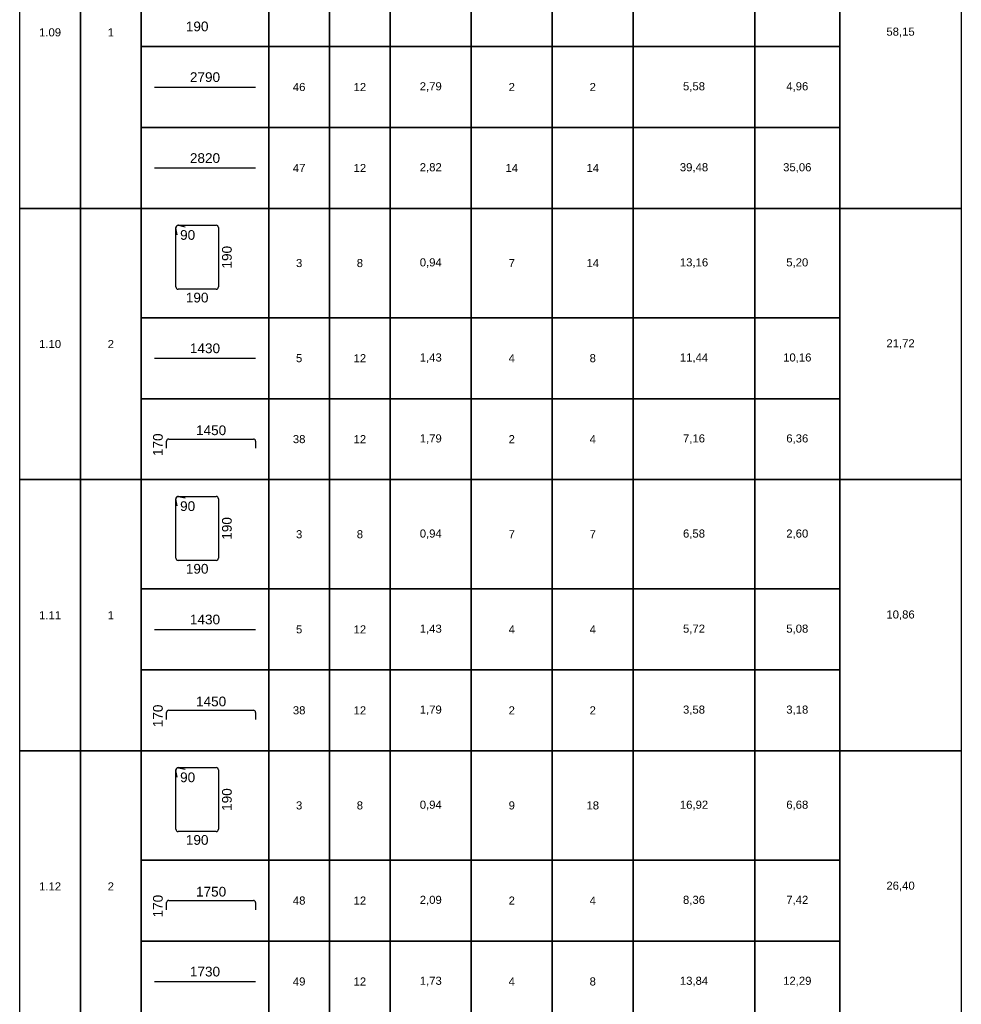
# Model space of a CAD drawing. Extents: x -1906120 to 89837, y -39133 to 303704.
# Tile 3 of 55: x -14050 to -9400, y -29666 to -24801. Entities that reach past the tile are written whole.
import ezdxf
from ezdxf.enums import TextEntityAlignment as Align

# ---------------------------------------------------------------- set-up
doc = ezdxf.new("R2010")
doc.units = 0
doc.header["$LTSCALE"] = 10
doc.header["$MEASUREMENT"] = 0
doc.layers.add('RCAD_tabele zbrojenia', color=7, linetype='Continuous')
doc.styles.add('style2', font='arial.ttf', dxfattribs={"height": 40})

msp = doc.modelspace()

# ---------------------------------------------------------------- linework, layer by layer
at = {"layer": 'RCAD_tabele zbrojenia', "color": 1}
for p, q in [((-14049.70583, -39133.42964), (-14049.70583, -1123.42964)), ((-9399.70583, -1123.42964), (-9399.70583, -39133.42964)), ((-14049.70583, -25733.42964), (-14049.70583, -23993.42964)), ((-13749.70583, -23993.42964), (-13749.70583, -25733.42964)), ((-13749.70583, -25733.42964), (-13749.70583, -23993.42964)), ((-13449.70583, -23993.42964), (-13449.70583, -25733.42964)), ((-9999.70583, -25733.42964), (-9999.70583, -23993.42964)), ((-9399.70583, -23993.42964), (-9399.70583, -25733.42964)), ((-13449.70583, -24933.42964), (-13449.70583, -24393.42964)), ((-12819.70583, -24393.42964), (-12819.70583, -24933.42964)), ((-12819.70583, -24933.42964), (-12819.70583, -24393.42964)), ((-12519.70583, -24393.42964), (-12519.70583, -24933.42964)), ((-12519.70583, -24933.42964), (-12519.70583, -24393.42964)), ((-12219.70583, -24393.42964), (-12219.70583, -24933.42964)), ((-12219.70583, -24933.42964), (-12219.70583, -24393.42964)), ((-11819.70583, -24393.42964), (-11819.70583, -24933.42964)), ((-11819.70583, -24933.42964), (-11819.70583, -24393.42964)), ((-11419.70583, -24393.42964), (-11419.70583, -24933.42964)), ((-11419.70583, -24933.42964), (-11419.70583, -24393.42964)), ((-11019.70583, -24393.42964), (-11019.70583, -24933.42964)), ((-11019.70583, -24933.42964), (-11019.70583, -24393.42964)), ((-10419.70583, -24393.42964), (-10419.70583, -24933.42964)), ((-10419.70583, -24933.42964), (-10419.70583, -24393.42964)), ((-9999.70583, -24393.42964), (-9999.70583, -24933.42964)), ((-12819.70583, -24933.42964), (-13449.70583, -24933.42964)), ((-13449.70583, -24933.42964), (-12819.70583, -24933.42964)), ((-13449.70583, -25333.42964), (-13449.70583, -24933.42964)), ((-12519.70583, -24933.42964), (-12819.70583, -24933.42964)), ((-12819.70583, -24933.42964), (-12819.70583, -25333.42964)), ((-12819.70583, -24933.42964), (-12519.70583, -24933.42964)), ((-12819.70583, -25333.42964), (-12819.70583, -24933.42964)), ((-12219.70583, -24933.42964), (-12519.70583, -24933.42964)), ((-12519.70583, -24933.42964), (-12519.70583, -25333.42964)), ((-12519.70583, -24933.42964), (-12219.70583, -24933.42964)), ((-12519.70583, -25333.42964), (-12519.70583, -24933.42964)), ((-11819.70583, -24933.42964), (-12219.70583, -24933.42964)), ((-12219.70583, -24933.42964), (-12219.70583, -25333.42964)), ((-12219.70583, -24933.42964), (-11819.70583, -24933.42964)), ((-12219.70583, -25333.42964), (-12219.70583, -24933.42964)), ((-11419.70583, -24933.42964), (-11819.70583, -24933.42964)), ((-11819.70583, -24933.42964), (-11819.70583, -25333.42964)), ((-11819.70583, -24933.42964), (-11419.70583, -24933.42964)), ((-11819.70583, -25333.42964), (-11819.70583, -24933.42964)), ((-11019.70583, -24933.42964), (-11419.70583, -24933.42964)), ((-11419.70583, -24933.42964), (-11419.70583, -25333.42964)), ((-11419.70583, -24933.42964), (-11019.70583, -24933.42964)), ((-11419.70583, -25333.42964), (-11419.70583, -24933.42964)), ((-10419.70583, -24933.42964), (-11019.70583, -24933.42964)), ((-11019.70583, -24933.42964), (-11019.70583, -25333.42964)), ((-11019.70583, -24933.42964), (-10419.70583, -24933.42964)), ((-11019.70583, -25333.42964), (-11019.70583, -24933.42964)), ((-9999.70583, -24933.42964), (-10419.70583, -24933.42964)), ((-10419.70583, -24933.42964), (-10419.70583, -25333.42964)), ((-10419.70583, -24933.42964), (-9999.70583, -24933.42964)), ((-10419.70583, -25333.42964), (-10419.70583, -24933.42964)), ((-9999.70583, -24933.42964), (-9999.70583, -25333.42964)), ((-12819.70583, -25333.42964), (-13449.70583, -25333.42964)), ((-13449.70583, -25333.42964), (-12819.70583, -25333.42964)), ((-13449.70583, -25733.42964), (-13449.70583, -25333.42964)), ((-12519.70583, -25333.42964), (-12819.70583, -25333.42964)), ((-12819.70583, -25333.42964), (-12819.70583, -25733.42964)), ((-12819.70583, -25333.42964), (-12519.70583, -25333.42964)), ((-12819.70583, -25733.42964), (-12819.70583, -25333.42964)), ((-12219.70583, -25333.42964), (-12519.70583, -25333.42964)), ((-12519.70583, -25333.42964), (-12519.70583, -25733.42964)), ((-12519.70583, -25333.42964), (-12219.70583, -25333.42964)), ((-12519.70583, -25733.42964), (-12519.70583, -25333.42964)), ((-11819.70583, -25333.42964), (-12219.70583, -25333.42964)), ((-12219.70583, -25333.42964), (-12219.70583, -25733.42964)), ((-12219.70583, -25333.42964), (-11819.70583, -25333.42964)), ((-12219.70583, -25733.42964), (-12219.70583, -25333.42964)), ((-11419.70583, -25333.42964), (-11819.70583, -25333.42964)), ((-11819.70583, -25333.42964), (-11819.70583, -25733.42964)), ((-11819.70583, -25333.42964), (-11419.70583, -25333.42964)), ((-11819.70583, -25733.42964), (-11819.70583, -25333.42964)), ((-11019.70583, -25333.42964), (-11419.70583, -25333.42964)), ((-11419.70583, -25333.42964), (-11419.70583, -25733.42964)), ((-11419.70583, -25333.42964), (-11019.70583, -25333.42964)), ((-11419.70583, -25733.42964), (-11419.70583, -25333.42964)), ((-10419.70583, -25333.42964), (-11019.70583, -25333.42964)), ((-11019.70583, -25333.42964), (-11019.70583, -25733.42964)), ((-11019.70583, -25333.42964), (-10419.70583, -25333.42964)), ((-11019.70583, -25733.42964), (-11019.70583, -25333.42964)), ((-9999.70583, -25333.42964), (-10419.70583, -25333.42964)), ((-10419.70583, -25333.42964), (-10419.70583, -25733.42964)), ((-10419.70583, -25333.42964), (-9999.70583, -25333.42964)), ((-10419.70583, -25733.42964), (-10419.70583, -25333.42964)), ((-9999.70583, -25333.42964), (-9999.70583, -25733.42964)), ((-13749.70583, -25733.42964), (-14049.70583, -25733.42964)), ((-14049.70583, -25733.42964), (-13749.70583, -25733.42964)), ((-14049.70583, -27073.42964), (-14049.70583, -25733.42964)), ((-13449.70583, -25733.42964), (-13749.70583, -25733.42964)), ((-13749.70583, -25733.42964), (-13749.70583, -27073.42964)), ((-13749.70583, -25733.42964), (-13449.70583, -25733.42964)), ((-13749.70583, -27073.42964), (-13749.70583, -25733.42964)), ((-13449.70583, -25733.42964), (-13449.70583, -27073.42964)), ((-12819.70583, -25733.42964), (-13449.70583, -25733.42964)), ((-13449.70583, -25733.42964), (-12819.70583, -25733.42964)), ((-13449.70583, -26273.42964), (-13449.70583, -25733.42964)), ((-12519.70583, -25733.42964), (-12819.70583, -25733.42964)), ((-12819.70583, -25733.42964), (-12819.70583, -26273.42964)), ((-12819.70583, -25733.42964), (-12519.70583, -25733.42964)), ((-12819.70583, -26273.42964), (-12819.70583, -25733.42964)), ((-12219.70583, -25733.42964), (-12519.70583, -25733.42964)), ((-12519.70583, -25733.42964), (-12519.70583, -26273.42964)), ((-12519.70583, -25733.42964), (-12219.70583, -25733.42964)), ((-12519.70583, -26273.42964), (-12519.70583, -25733.42964)), ((-11819.70583, -25733.42964), (-12219.70583, -25733.42964)), ((-12219.70583, -25733.42964), (-12219.70583, -26273.42964)), ((-12219.70583, -25733.42964), (-11819.70583, -25733.42964)), ((-12219.70583, -26273.42964), (-12219.70583, -25733.42964)), ((-11419.70583, -25733.42964), (-11819.70583, -25733.42964)), ((-11819.70583, -25733.42964), (-11819.70583, -26273.42964)), ((-11819.70583, -25733.42964), (-11419.70583, -25733.42964)), ((-11819.70583, -26273.42964), (-11819.70583, -25733.42964)), ((-11019.70583, -25733.42964), (-11419.70583, -25733.42964)), ((-11419.70583, -25733.42964), (-11419.70583, -26273.42964)), ((-11419.70583, -25733.42964), (-11019.70583, -25733.42964)), ((-11419.70583, -26273.42964), (-11419.70583, -25733.42964)), ((-10419.70583, -25733.42964), (-11019.70583, -25733.42964)), ((-11019.70583, -25733.42964), (-11019.70583, -26273.42964)), ((-11019.70583, -25733.42964), (-10419.70583, -25733.42964)), ((-11019.70583, -26273.42964), (-11019.70583, -25733.42964)), ((-9999.70583, -25733.42964), (-10419.70583, -25733.42964)), ((-10419.70583, -25733.42964), (-10419.70583, -26273.42964)), ((-10419.70583, -25733.42964), (-9999.70583, -25733.42964)), ((-10419.70583, -26273.42964), (-10419.70583, -25733.42964)), ((-9399.70583, -25733.42964), (-9999.70583, -25733.42964)), ((-9999.70583, -25733.42964), (-9399.70583, -25733.42964)), ((-9999.70583, -27073.42964), (-9999.70583, -25733.42964)), ((-9999.70583, -25733.42964), (-9999.70583, -26273.42964)), ((-9399.70583, -25733.42964), (-9399.70583, -27073.42964)), ((-12819.70583, -26273.42964), (-13449.70583, -26273.42964)), ((-13449.70583, -26273.42964), (-12819.70583, -26273.42964)), ((-13449.70583, -26673.42964), (-13449.70583, -26273.42964)), ((-12519.70583, -26273.42964), (-12819.70583, -26273.42964)), ((-12819.70583, -26273.42964), (-12819.70583, -26673.42964)), ((-12819.70583, -26273.42964), (-12519.70583, -26273.42964)), ((-12819.70583, -26673.42964), (-12819.70583, -26273.42964)), ((-12219.70583, -26273.42964), (-12519.70583, -26273.42964)), ((-12519.70583, -26273.42964), (-12519.70583, -26673.42964)), ((-12519.70583, -26273.42964), (-12219.70583, -26273.42964)), ((-12519.70583, -26673.42964), (-12519.70583, -26273.42964)), ((-11819.70583, -26273.42964), (-12219.70583, -26273.42964)), ((-12219.70583, -26273.42964), (-12219.70583, -26673.42964)), ((-12219.70583, -26273.42964), (-11819.70583, -26273.42964)), ((-12219.70583, -26673.42964), (-12219.70583, -26273.42964)), ((-11419.70583, -26273.42964), (-11819.70583, -26273.42964)), ((-11819.70583, -26273.42964), (-11819.70583, -26673.42964)), ((-11819.70583, -26273.42964), (-11419.70583, -26273.42964)), ((-11819.70583, -26673.42964), (-11819.70583, -26273.42964)), ((-11019.70583, -26273.42964), (-11419.70583, -26273.42964)), ((-11419.70583, -26273.42964), (-11419.70583, -26673.42964)), ((-11419.70583, -26273.42964), (-11019.70583, -26273.42964)), ((-11419.70583, -26673.42964), (-11419.70583, -26273.42964)), ((-10419.70583, -26273.42964), (-11019.70583, -26273.42964)), ((-11019.70583, -26273.42964), (-11019.70583, -26673.42964)), ((-11019.70583, -26273.42964), (-10419.70583, -26273.42964)), ((-11019.70583, -26673.42964), (-11019.70583, -26273.42964)), ((-9999.70583, -26273.42964), (-10419.70583, -26273.42964)), ((-10419.70583, -26273.42964), (-10419.70583, -26673.42964)), ((-10419.70583, -26273.42964), (-9999.70583, -26273.42964)), ((-10419.70583, -26673.42964), (-10419.70583, -26273.42964)), ((-9999.70583, -26273.42964), (-9999.70583, -26673.42964)), ((-12819.70583, -26673.42964), (-13449.70583, -26673.42964)), ((-13449.70583, -26673.42964), (-12819.70583, -26673.42964)), ((-13449.70583, -27073.42964), (-13449.70583, -26673.42964)), ((-12519.70583, -26673.42964), (-12819.70583, -26673.42964)), ((-12819.70583, -26673.42964), (-12819.70583, -27073.42964)), ((-12819.70583, -26673.42964), (-12519.70583, -26673.42964)), ((-12819.70583, -27073.42964), (-12819.70583, -26673.42964)), ((-12219.70583, -26673.42964), (-12519.70583, -26673.42964)), ((-12519.70583, -26673.42964), (-12519.70583, -27073.42964)), ((-12519.70583, -26673.42964), (-12219.70583, -26673.42964)), ((-12519.70583, -27073.42964), (-12519.70583, -26673.42964)), ((-11819.70583, -26673.42964), (-12219.70583, -26673.42964)), ((-12219.70583, -26673.42964), (-12219.70583, -27073.42964)), ((-12219.70583, -26673.42964), (-11819.70583, -26673.42964)), ((-12219.70583, -27073.42964), (-12219.70583, -26673.42964)), ((-11419.70583, -26673.42964), (-11819.70583, -26673.42964)), ((-11819.70583, -26673.42964), (-11819.70583, -27073.42964)), ((-11819.70583, -26673.42964), (-11419.70583, -26673.42964)), ((-11819.70583, -27073.42964), (-11819.70583, -26673.42964)), ((-11019.70583, -26673.42964), (-11419.70583, -26673.42964)), ((-11419.70583, -26673.42964), (-11419.70583, -27073.42964)), ((-11419.70583, -26673.42964), (-11019.70583, -26673.42964)), ((-11419.70583, -27073.42964), (-11419.70583, -26673.42964)), ((-10419.70583, -26673.42964), (-11019.70583, -26673.42964)), ((-11019.70583, -26673.42964), (-11019.70583, -27073.42964)), ((-11019.70583, -26673.42964), (-10419.70583, -26673.42964)), ((-11019.70583, -27073.42964), (-11019.70583, -26673.42964)), ((-9999.70583, -26673.42964), (-10419.70583, -26673.42964)), ((-10419.70583, -26673.42964), (-10419.70583, -27073.42964)), ((-10419.70583, -26673.42964), (-9999.70583, -26673.42964)), ((-10419.70583, -27073.42964), (-10419.70583, -26673.42964)), ((-9999.70583, -26673.42964), (-9999.70583, -27073.42964)), ((-13749.70583, -27073.42964), (-14049.70583, -27073.42964)), ((-14049.70583, -27073.42964), (-13749.70583, -27073.42964)), ((-14049.70583, -28413.42964), (-14049.70583, -27073.42964)), ((-13449.70583, -27073.42964), (-13749.70583, -27073.42964)), ((-13749.70583, -27073.42964), (-13749.70583, -28413.42964)), ((-13749.70583, -27073.42964), (-13449.70583, -27073.42964)), ((-13749.70583, -28413.42964), (-13749.70583, -27073.42964)), ((-13449.70583, -27073.42964), (-13449.70583, -28413.42964)), ((-12819.70583, -27073.42964), (-13449.70583, -27073.42964)), ((-13449.70583, -27073.42964), (-12819.70583, -27073.42964)), ((-13449.70583, -27613.42964), (-13449.70583, -27073.42964)), ((-12519.70583, -27073.42964), (-12819.70583, -27073.42964)), ((-12819.70583, -27073.42964), (-12819.70583, -27613.42964)), ((-12819.70583, -27073.42964), (-12519.70583, -27073.42964)), ((-12819.70583, -27613.42964), (-12819.70583, -27073.42964)), ((-12219.70583, -27073.42964), (-12519.70583, -27073.42964)), ((-12519.70583, -27073.42964), (-12519.70583, -27613.42964)), ((-12519.70583, -27073.42964), (-12219.70583, -27073.42964)), ((-12519.70583, -27613.42964), (-12519.70583, -27073.42964)), ((-11819.70583, -27073.42964), (-12219.70583, -27073.42964)), ((-12219.70583, -27073.42964), (-12219.70583, -27613.42964)), ((-12219.70583, -27073.42964), (-11819.70583, -27073.42964)), ((-12219.70583, -27613.42964), (-12219.70583, -27073.42964)), ((-11419.70583, -27073.42964), (-11819.70583, -27073.42964)), ((-11819.70583, -27073.42964), (-11819.70583, -27613.42964)), ((-11819.70583, -27073.42964), (-11419.70583, -27073.42964)), ((-11819.70583, -27613.42964), (-11819.70583, -27073.42964)), ((-11019.70583, -27073.42964), (-11419.70583, -27073.42964)), ((-11419.70583, -27073.42964), (-11419.70583, -27613.42964)), ((-11419.70583, -27073.42964), (-11019.70583, -27073.42964)), ((-11419.70583, -27613.42964), (-11419.70583, -27073.42964)), ((-10419.70583, -27073.42964), (-11019.70583, -27073.42964)), ((-11019.70583, -27073.42964), (-11019.70583, -27613.42964)), ((-11019.70583, -27073.42964), (-10419.70583, -27073.42964)), ((-11019.70583, -27613.42964), (-11019.70583, -27073.42964)), ((-9999.70583, -27073.42964), (-10419.70583, -27073.42964)), ((-10419.70583, -27073.42964), (-10419.70583, -27613.42964)), ((-10419.70583, -27073.42964), (-9999.70583, -27073.42964)), ((-10419.70583, -27613.42964), (-10419.70583, -27073.42964)), ((-9399.70583, -27073.42964), (-9999.70583, -27073.42964)), ((-9999.70583, -27073.42964), (-9399.70583, -27073.42964)), ((-9999.70583, -28413.42964), (-9999.70583, -27073.42964)), ((-9999.70583, -27073.42964), (-9999.70583, -27613.42964)), ((-9399.70583, -27073.42964), (-9399.70583, -28413.42964)), ((-12819.70583, -27613.42964), (-13449.70583, -27613.42964)), ((-13449.70583, -27613.42964), (-12819.70583, -27613.42964)), ((-13449.70583, -28013.42964), (-13449.70583, -27613.42964)), ((-12519.70583, -27613.42964), (-12819.70583, -27613.42964)), ((-12819.70583, -27613.42964), (-12819.70583, -28013.42964)), ((-12819.70583, -27613.42964), (-12519.70583, -27613.42964)), ((-12819.70583, -28013.42964), (-12819.70583, -27613.42964)), ((-12219.70583, -27613.42964), (-12519.70583, -27613.42964)), ((-12519.70583, -27613.42964), (-12519.70583, -28013.42964)), ((-12519.70583, -27613.42964), (-12219.70583, -27613.42964)), ((-12519.70583, -28013.42964), (-12519.70583, -27613.42964)), ((-11819.70583, -27613.42964), (-12219.70583, -27613.42964)), ((-12219.70583, -27613.42964), (-12219.70583, -28013.42964)), ((-12219.70583, -27613.42964), (-11819.70583, -27613.42964)), ((-12219.70583, -28013.42964), (-12219.70583, -27613.42964)), ((-11419.70583, -27613.42964), (-11819.70583, -27613.42964)), ((-11819.70583, -27613.42964), (-11819.70583, -28013.42964)), ((-11819.70583, -27613.42964), (-11419.70583, -27613.42964)), ((-11819.70583, -28013.42964), (-11819.70583, -27613.42964)), ((-11019.70583, -27613.42964), (-11419.70583, -27613.42964)), ((-11419.70583, -27613.42964), (-11419.70583, -28013.42964)), ((-11419.70583, -27613.42964), (-11019.70583, -27613.42964)), ((-11419.70583, -28013.42964), (-11419.70583, -27613.42964)), ((-10419.70583, -27613.42964), (-11019.70583, -27613.42964)), ((-11019.70583, -27613.42964), (-11019.70583, -28013.42964)), ((-11019.70583, -27613.42964), (-10419.70583, -27613.42964)), ((-11019.70583, -28013.42964), (-11019.70583, -27613.42964)), ((-9999.70583, -27613.42964), (-10419.70583, -27613.42964)), ((-10419.70583, -27613.42964), (-10419.70583, -28013.42964)), ((-10419.70583, -27613.42964), (-9999.70583, -27613.42964)), ((-10419.70583, -28013.42964), (-10419.70583, -27613.42964)), ((-9999.70583, -27613.42964), (-9999.70583, -28013.42964)), ((-12819.70583, -28013.42964), (-13449.70583, -28013.42964)), ((-13449.70583, -28013.42964), (-12819.70583, -28013.42964)), ((-13449.70583, -28413.42964), (-13449.70583, -28013.42964)), ((-12519.70583, -28013.42964), (-12819.70583, -28013.42964)), ((-12819.70583, -28013.42964), (-12819.70583, -28413.42964)), ((-12819.70583, -28013.42964), (-12519.70583, -28013.42964)), ((-12819.70583, -28413.42964), (-12819.70583, -28013.42964)), ((-12219.70583, -28013.42964), (-12519.70583, -28013.42964)), ((-12519.70583, -28013.42964), (-12519.70583, -28413.42964)), ((-12519.70583, -28013.42964), (-12219.70583, -28013.42964)), ((-12519.70583, -28413.42964), (-12519.70583, -28013.42964)), ((-11819.70583, -28013.42964), (-12219.70583, -28013.42964)), ((-12219.70583, -28013.42964), (-12219.70583, -28413.42964)), ((-12219.70583, -28013.42964), (-11819.70583, -28013.42964)), ((-12219.70583, -28413.42964), (-12219.70583, -28013.42964)), ((-11419.70583, -28013.42964), (-11819.70583, -28013.42964)), ((-11819.70583, -28013.42964), (-11819.70583, -28413.42964)), ((-11819.70583, -28013.42964), (-11419.70583, -28013.42964)), ((-11819.70583, -28413.42964), (-11819.70583, -28013.42964)), ((-11019.70583, -28013.42964), (-11419.70583, -28013.42964)), ((-11419.70583, -28013.42964), (-11419.70583, -28413.42964)), ((-11419.70583, -28013.42964), (-11019.70583, -28013.42964)), ((-11419.70583, -28413.42964), (-11419.70583, -28013.42964)), ((-10419.70583, -28013.42964), (-11019.70583, -28013.42964)), ((-11019.70583, -28013.42964), (-11019.70583, -28413.42964)), ((-11019.70583, -28013.42964), (-10419.70583, -28013.42964)), ((-11019.70583, -28413.42964), (-11019.70583, -28013.42964)), ((-9999.70583, -28013.42964), (-10419.70583, -28013.42964)), ((-10419.70583, -28013.42964), (-10419.70583, -28413.42964)), ((-10419.70583, -28013.42964), (-9999.70583, -28013.42964)), ((-10419.70583, -28413.42964), (-10419.70583, -28013.42964)), ((-9999.70583, -28013.42964), (-9999.70583, -28413.42964)), ((-13749.70583, -28413.42964), (-14049.70583, -28413.42964)), ((-14049.70583, -28413.42964), (-13749.70583, -28413.42964)), ((-14049.70583, -29753.42964), (-14049.70583, -28413.42964)), ((-13449.70583, -28413.42964), (-13749.70583, -28413.42964)), ((-13749.70583, -28413.42964), (-13749.70583, -29753.42964)), ((-13749.70583, -28413.42964), (-13449.70583, -28413.42964)), ((-13749.70583, -29753.42964), (-13749.70583, -28413.42964)), ((-13449.70583, -28413.42964), (-13449.70583, -29753.42964)), ((-12819.70583, -28413.42964), (-13449.70583, -28413.42964)), ((-13449.70583, -28413.42964), (-12819.70583, -28413.42964)), ((-13449.70583, -28953.42964), (-13449.70583, -28413.42964)), ((-12519.70583, -28413.42964), (-12819.70583, -28413.42964)), ((-12819.70583, -28413.42964), (-12819.70583, -28953.42964)), ((-12819.70583, -28413.42964), (-12519.70583, -28413.42964)), ((-12819.70583, -28953.42964), (-12819.70583, -28413.42964)), ((-12219.70583, -28413.42964), (-12519.70583, -28413.42964)), ((-12519.70583, -28413.42964), (-12519.70583, -28953.42964)), ((-12519.70583, -28413.42964), (-12219.70583, -28413.42964)), ((-12519.70583, -28953.42964), (-12519.70583, -28413.42964)), ((-11819.70583, -28413.42964), (-12219.70583, -28413.42964)), ((-12219.70583, -28413.42964), (-12219.70583, -28953.42964)), ((-12219.70583, -28413.42964), (-11819.70583, -28413.42964)), ((-12219.70583, -28953.42964), (-12219.70583, -28413.42964)), ((-11419.70583, -28413.42964), (-11819.70583, -28413.42964)), ((-11819.70583, -28413.42964), (-11819.70583, -28953.42964)), ((-11819.70583, -28413.42964), (-11419.70583, -28413.42964)), ((-11819.70583, -28953.42964), (-11819.70583, -28413.42964)), ((-11019.70583, -28413.42964), (-11419.70583, -28413.42964)), ((-11419.70583, -28413.42964), (-11419.70583, -28953.42964)), ((-11419.70583, -28413.42964), (-11019.70583, -28413.42964)), ((-11419.70583, -28953.42964), (-11419.70583, -28413.42964)), ((-10419.70583, -28413.42964), (-11019.70583, -28413.42964)), ((-11019.70583, -28413.42964), (-11019.70583, -28953.42964)), ((-11019.70583, -28413.42964), (-10419.70583, -28413.42964)), ((-11019.70583, -28953.42964), (-11019.70583, -28413.42964)), ((-9999.70583, -28413.42964), (-10419.70583, -28413.42964)), ((-10419.70583, -28413.42964), (-10419.70583, -28953.42964)), ((-10419.70583, -28413.42964), (-9999.70583, -28413.42964)), ((-10419.70583, -28953.42964), (-10419.70583, -28413.42964)), ((-9399.70583, -28413.42964), (-9999.70583, -28413.42964)), ((-9999.70583, -28413.42964), (-9399.70583, -28413.42964)), ((-9999.70583, -29753.42964), (-9999.70583, -28413.42964)), ((-9999.70583, -28413.42964), (-9999.70583, -28953.42964)), ((-9399.70583, -28413.42964), (-9399.70583, -29753.42964)), ((-12819.70583, -28953.42964), (-13449.70583, -28953.42964)), ((-13449.70583, -28953.42964), (-12819.70583, -28953.42964)), ((-13449.70583, -29353.42964), (-13449.70583, -28953.42964)), ((-12519.70583, -28953.42964), (-12819.70583, -28953.42964)), ((-12819.70583, -28953.42964), (-12819.70583, -29353.42964)), ((-12819.70583, -28953.42964), (-12519.70583, -28953.42964)), ((-12819.70583, -29353.42964), (-12819.70583, -28953.42964)), ((-12219.70583, -28953.42964), (-12519.70583, -28953.42964)), ((-12519.70583, -28953.42964), (-12519.70583, -29353.42964)), ((-12519.70583, -28953.42964), (-12219.70583, -28953.42964)), ((-12519.70583, -29353.42964), (-12519.70583, -28953.42964)), ((-11819.70583, -28953.42964), (-12219.70583, -28953.42964)), ((-12219.70583, -28953.42964), (-12219.70583, -29353.42964)), ((-12219.70583, -28953.42964), (-11819.70583, -28953.42964)), ((-12219.70583, -29353.42964), (-12219.70583, -28953.42964)), ((-11419.70583, -28953.42964), (-11819.70583, -28953.42964)), ((-11819.70583, -28953.42964), (-11819.70583, -29353.42964)), ((-11819.70583, -28953.42964), (-11419.70583, -28953.42964)), ((-11819.70583, -29353.42964), (-11819.70583, -28953.42964)), ((-11019.70583, -28953.42964), (-11419.70583, -28953.42964)), ((-11419.70583, -28953.42964), (-11419.70583, -29353.42964)), ((-11419.70583, -28953.42964), (-11019.70583, -28953.42964)), ((-11419.70583, -29353.42964), (-11419.70583, -28953.42964)), ((-10419.70583, -28953.42964), (-11019.70583, -28953.42964)), ((-11019.70583, -28953.42964), (-11019.70583, -29353.42964)), ((-11019.70583, -28953.42964), (-10419.70583, -28953.42964)), ((-11019.70583, -29353.42964), (-11019.70583, -28953.42964)), ((-9999.70583, -28953.42964), (-10419.70583, -28953.42964)), ((-10419.70583, -28953.42964), (-10419.70583, -29353.42964)), ((-10419.70583, -28953.42964), (-9999.70583, -28953.42964)), ((-10419.70583, -29353.42964), (-10419.70583, -28953.42964)), ((-9999.70583, -28953.42964), (-9999.70583, -29353.42964)), ((-12819.70583, -29353.42964), (-13449.70583, -29353.42964)), ((-13449.70583, -29353.42964), (-12819.70583, -29353.42964)), ((-13449.70583, -29753.42964), (-13449.70583, -29353.42964)), ((-12519.70583, -29353.42964), (-12819.70583, -29353.42964)), ((-12819.70583, -29353.42964), (-12819.70583, -29753.42964)), ((-12819.70583, -29353.42964), (-12519.70583, -29353.42964)), ((-12819.70583, -29753.42964), (-12819.70583, -29353.42964)), ((-12219.70583, -29353.42964), (-12519.70583, -29353.42964)), ((-12519.70583, -29353.42964), (-12519.70583, -29753.42964)), ((-12519.70583, -29353.42964), (-12219.70583, -29353.42964)), ((-12519.70583, -29753.42964), (-12519.70583, -29353.42964)), ((-11819.70583, -29353.42964), (-12219.70583, -29353.42964)), ((-12219.70583, -29353.42964), (-12219.70583, -29753.42964)), ((-12219.70583, -29353.42964), (-11819.70583, -29353.42964)), ((-12219.70583, -29753.42964), (-12219.70583, -29353.42964)), ((-11419.70583, -29353.42964), (-11819.70583, -29353.42964)), ((-11819.70583, -29353.42964), (-11819.70583, -29753.42964)), ((-11819.70583, -29353.42964), (-11419.70583, -29353.42964)), ((-11819.70583, -29753.42964), (-11819.70583, -29353.42964)), ((-11019.70583, -29353.42964), (-11419.70583, -29353.42964)), ((-11419.70583, -29353.42964), (-11419.70583, -29753.42964)), ((-11419.70583, -29353.42964), (-11019.70583, -29353.42964)), ((-11419.70583, -29753.42964), (-11419.70583, -29353.42964)), ((-10419.70583, -29353.42964), (-11019.70583, -29353.42964)), ((-11019.70583, -29353.42964), (-11019.70583, -29753.42964)), ((-11019.70583, -29353.42964), (-10419.70583, -29353.42964)), ((-11019.70583, -29753.42964), (-11019.70583, -29353.42964)), ((-9999.70583, -29353.42964), (-10419.70583, -29353.42964)), ((-10419.70583, -29353.42964), (-10419.70583, -29753.42964)), ((-10419.70583, -29353.42964), (-9999.70583, -29353.42964)), ((-10419.70583, -29753.42964), (-10419.70583, -29353.42964)), ((-9999.70583, -29353.42964), (-9999.70583, -29753.42964))]:
    msp.add_line(p, q, dxfattribs=at)
at = {"layer": 'RCAD_tabele zbrojenia', "color": 4}
for p, q in [((-13384.21078, -25133.42964), (-12885.20088, -25133.42964)), ((-13384.21078, -25533.42964), (-12885.20088, -25533.42964)), ((-13278.63581, -26121.01022), (-13278.63581, -25827.84859)), ((-13271.71828, -25863.10899), (-13278.41029, -25830.09627)), ((-13267.32212, -25816.5349), (-13079.4235, -25816.5349)), ((-13265.07443, -25816.76042), (-13232.06171, -25823.45243)), ((-13068.1098, -25827.84859), (-13068.1098, -26121.01022)), ((-13079.4235, -26132.32391), (-13267.32212, -26132.32391)), ((-13384.21078, -26473.42964), (-12885.20088, -26473.42964)), ((-13324.20156, -26918.52086), (-13324.20156, -26883.37692)), ((-13313.43447, -26872.60983), (-12895.66942, -26872.60983)), ((-12884.90232, -26883.37692), (-12884.90232, -26918.52086)), ((-13278.63581, -27461.01022), (-13278.63581, -27167.84859)), ((-13271.71828, -27203.10899), (-13278.41029, -27170.09627)), ((-13267.32212, -27156.5349), (-13079.4235, -27156.5349)), ((-13265.07443, -27156.76042), (-13232.06171, -27163.45243)), ((-13068.1098, -27167.84859), (-13068.1098, -27461.01022)), ((-13079.4235, -27472.32391), (-13267.32212, -27472.32391)), ((-13384.21078, -27813.42964), (-12885.20088, -27813.42964)), ((-13313.43447, -28212.60983), (-12895.66942, -28212.60983)), ((-13324.20156, -28258.52086), (-13324.20156, -28223.37692)), ((-12884.90232, -28223.37692), (-12884.90232, -28258.52086)), ((-13278.63581, -28801.01022), (-13278.63581, -28507.84859)), ((-13271.71828, -28543.10899), (-13278.41029, -28510.09627)), ((-13267.32212, -28496.5349), (-13079.4235, -28496.5349)), ((-13265.07443, -28496.76042), (-13232.06171, -28503.45243)), ((-13068.1098, -28507.84859), (-13068.1098, -28801.01022)), ((-13079.4235, -28812.32391), (-13267.32212, -28812.32391)), ((-13324.20156, -29198.52086), (-13324.20156, -29163.37692)), ((-13313.43447, -29152.60983), (-12895.66942, -29152.60983)), ((-12884.90232, -29163.37692), (-12884.90232, -29198.52086)), ((-13384.21078, -29553.42964), (-12885.20088, -29553.42964))]:
    msp.add_line(p, q, dxfattribs=at)
for centre, radius, start, end in [((-13267.32212, -25827.84859), 11.31369, 90, 191.4591559), ((-13267.32212, -25827.84859), 11.31369, 78.5408441, 180), ((-13079.4235, -25827.84859), 11.31369, 0, 90), ((-13267.32212, -26121.01022), 11.31369, 180, 270), ((-13079.4235, -26121.01022), 11.31369, 270, 0), ((-13313.43447, -26883.37692), 10.76709, 90, 180), ((-12895.66942, -26883.37692), 10.76709, 0, 90), ((-13267.32212, -27167.84859), 11.31369, 90, 191.4591559), ((-13267.32212, -27167.84859), 11.31369, 78.5408441, 180), ((-13079.4235, -27167.84859), 11.31369, 0, 90), ((-13267.32212, -27461.01022), 11.31369, 180, 270), ((-13079.4235, -27461.01022), 11.31369, 270, 0), ((-13313.43447, -28223.37692), 10.76709, 90, 180), ((-12895.66942, -28223.37692), 10.76709, 0, 90), ((-13267.32212, -28507.84859), 11.31369, 90, 191.4591559), ((-13267.32212, -28507.84859), 11.31369, 78.5408441, 180), ((-13079.4235, -28507.84859), 11.31369, 0, 90), ((-13267.32212, -28801.01022), 11.31369, 180, 270), ((-13079.4235, -28801.01022), 11.31369, 270, 0), ((-13313.43447, -29163.37692), 10.76709, 90, 180), ((-12895.66942, -29163.37692), 10.76709, 0, 90)]:
    msp.add_arc(centre, radius, start, end, dxfattribs=at)

# ---------------------------------------------------------------- texts
at = {"layer": 'RCAD_tabele zbrojenia', "color": 2, "style": 'style2'}
for s, p in [('190', (-13173.37281, -24833.80533)), ('2790', (-13134.70583, -25084.42964)), ('2820', (-13134.70583, -25484.42964)), ('90', (-13220.34746, -25864.35611)), ('190', (-13173.37281, -26173.80533)), ('1430', (-13134.70583, -26424.42964)), ('1450', (-13104.55194, -26829.47308)), ('90', (-13220.34746, -27204.35611)), ('190', (-13173.37281, -27513.80533)), ('1430', (-13134.70583, -27764.42964)), ('1450', (-13104.55194, -28169.47308)), ('90', (-13220.34746, -28544.35611)), ('190', (-13173.37281, -28853.80533)), ('1750', (-13104.55194, -29109.47308)), ('1730', (-13134.70583, -29504.42964))]:
    msp.add_text(s, height=48, dxfattribs=at).set_placement(p, align=Align.MIDDLE_CENTER)
for s, p in [('190', (-13026.62838, -25974.4294)), ('170', (-13367.33831, -26900.94889)), ('190', (-13026.62838, -27314.4294)), ('170', (-13367.33831, -28240.94889)), ('190', (-13026.62838, -28654.4294)), ('170', (-13367.33831, -29180.94889))]:
    msp.add_text(s, height=48, rotation=90, dxfattribs=at).set_placement(p, align=Align.MIDDLE_CENTER)
at = {"layer": 'RCAD_tabele zbrojenia', "color": 2, "char_height": 40, "attachment_point": 5, "style": 'style2'}
for s, insert, width in [('1.09', (-13899.70583, -24863.42964), 300), ('1', (-13599.70583, -24863.42964), 300), ('58,15', (-9699.70583, -24863.42964), 600), ('46', (-12669.70583, -25133.42964), 300), ('12', (-12369.70583, -25133.42964), 300), ('2,79', (-12019.70583, -25133.42964), 400), ('2', (-11619.70583, -25133.42964), 400), ('2', (-11219.70583, -25133.42964), 400), ('5,58', (-10719.70583, -25133.42964), 600), ('4,96', (-10209.70583, -25133.42964), 420), ('47', (-12669.70583, -25533.42964), 300), ('12', (-12369.70583, -25533.42964), 300), ('2,82', (-12019.70583, -25533.42964), 400), ('14', (-11619.70583, -25533.42964), 400), ('14', (-11219.70583, -25533.42964), 400), ('39,48', (-10719.70583, -25533.42964), 600), ('35,06', (-10209.70583, -25533.42964), 420), ('3', (-12669.70583, -26003.42964), 300), ('8', (-12369.70583, -26003.42964), 300), ('0,94', (-12019.70583, -26003.42964), 400), ('7', (-11619.70583, -26003.42964), 400), ('14', (-11219.70583, -26003.42964), 400), ('13,16', (-10719.70583, -26003.42964), 600), ('5,20', (-10209.70583, -26003.42964), 420), ('1.10', (-13899.70583, -26403.42964), 300), ('2', (-13599.70583, -26403.42964), 300), ('21,72', (-9699.70583, -26403.42964), 600), ('5', (-12669.70583, -26473.42964), 300), ('12', (-12369.70583, -26473.42964), 300), ('1,43', (-12019.70583, -26473.42964), 400), ('4', (-11619.70583, -26473.42964), 400), ('8', (-11219.70583, -26473.42964), 400), ('11,44', (-10719.70583, -26473.42964), 600), ('10,16', (-10209.70583, -26473.42964), 420), ('38', (-12669.70583, -26873.42964), 300), ('12', (-12369.70583, -26873.42964), 300), ('1,79', (-12019.70583, -26873.42964), 400), ('2', (-11619.70583, -26873.42964), 400), ('4', (-11219.70583, -26873.42964), 400), ('7,16', (-10719.70583, -26873.42964), 600), ('6,36', (-10209.70583, -26873.42964), 420), ('3', (-12669.70583, -27343.42964), 300), ('8', (-12369.70583, -27343.42964), 300), ('0,94', (-12019.70583, -27343.42964), 400), ('7', (-11619.70583, -27343.42964), 400), ('7', (-11219.70583, -27343.42964), 400), ('6,58', (-10719.70583, -27343.42964), 600), ('2,60', (-10209.70583, -27343.42964), 420), ('1.11', (-13899.70583, -27743.42964), 300), ('1', (-13599.70583, -27743.42964), 300), ('10,86', (-9699.70583, -27743.42964), 600), ('5', (-12669.70583, -27813.42964), 300), ('12', (-12369.70583, -27813.42964), 300), ('1,43', (-12019.70583, -27813.42964), 400), ('4', (-11619.70583, -27813.42964), 400), ('4', (-11219.70583, -27813.42964), 400), ('5,72', (-10719.70583, -27813.42964), 600), ('5,08', (-10209.70583, -27813.42964), 420), ('38', (-12669.70583, -28213.42964), 300), ('12', (-12369.70583, -28213.42964), 300), ('1,79', (-12019.70583, -28213.42964), 400), ('2', (-11619.70583, -28213.42964), 400), ('2', (-11219.70583, -28213.42964), 400), ('3,58', (-10719.70583, -28213.42964), 600), ('3,18', (-10209.70583, -28213.42964), 420), ('3', (-12669.70583, -28683.42964), 300), ('8', (-12369.70583, -28683.42964), 300), ('0,94', (-12019.70583, -28683.42964), 400), ('9', (-11619.70583, -28683.42964), 400), ('18', (-11219.70583, -28683.42964), 400), ('16,92', (-10719.70583, -28683.42964), 600), ('6,68', (-10209.70583, -28683.42964), 420), ('1.12', (-13899.70583, -29083.42964), 300), ('2', (-13599.70583, -29083.42964), 300), ('26,40', (-9699.70583, -29083.42964), 600), ('48', (-12669.70583, -29153.42964), 300), ('12', (-12369.70583, -29153.42964), 300), ('2,09', (-12019.70583, -29153.42964), 400), ('2', (-11619.70583, -29153.42964), 400), ('4', (-11219.70583, -29153.42964), 400), ('8,36', (-10719.70583, -29153.42964), 600), ('7,42', (-10209.70583, -29153.42964), 420), ('49', (-12669.70583, -29553.42964), 300), ('12', (-12369.70583, -29553.42964), 300), ('1,73', (-12019.70583, -29553.42964), 400), ('4', (-11619.70583, -29553.42964), 400), ('8', (-11219.70583, -29553.42964), 400), ('13,84', (-10719.70583, -29553.42964), 600), ('12,29', (-10209.70583, -29553.42964), 420)]:
    msp.add_mtext(s, dxfattribs=dict(at, insert=insert, width=width))

doc.saveas('drawing.dxf')
